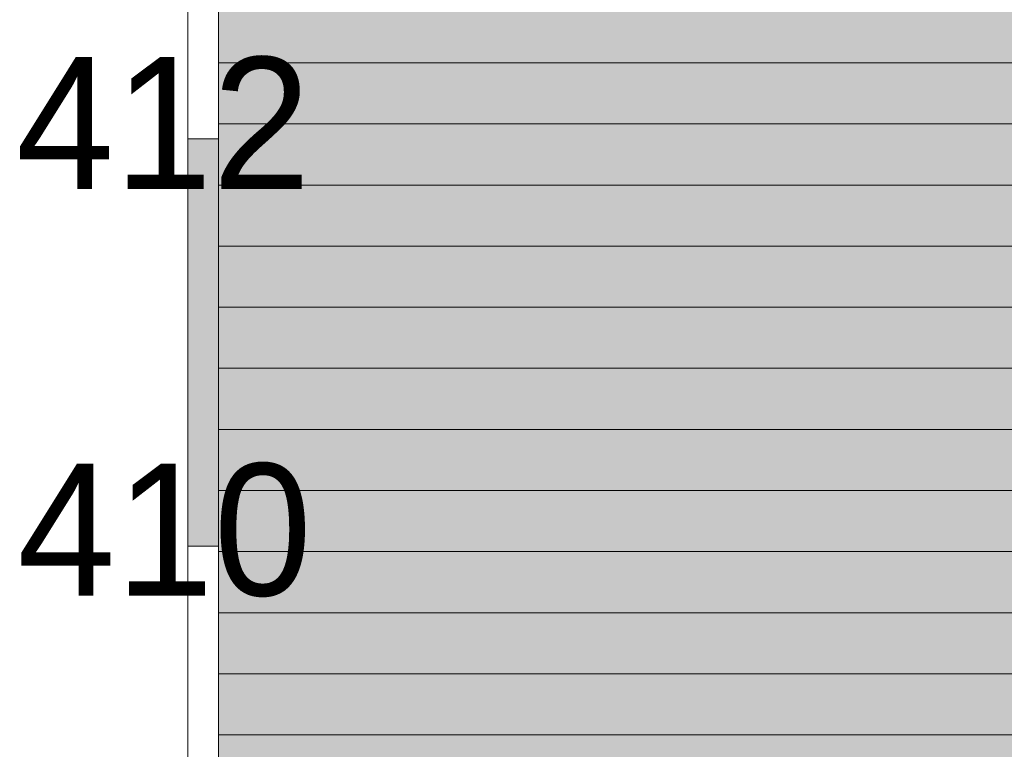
# Model space of a CAD drawing. Header units: millimetres. Extents: x -50987266 to 2610517, y -212233 to 51153522.
# Tile 74 of 174: x 897295 to 902131, y -105072 to -101488. Entities that reach past the tile are written whole.
import ezdxf

# ---------------------------------------------------------------- set-up
doc = ezdxf.new("R2010")
doc.units = ezdxf.units.MM
doc.layers.add('PDF2_Geometry', color=7, linetype='Continuous', true_color=0x7f7f7f)
doc.layers.add('PDF2_Solid Fills', color=7, linetype='Continuous', true_color=0xffffff)
doc.layers.add('PDF2_Text', color=7, linetype='Continuous')
doc.layers.add('S - LINE', color=7, linetype='Continuous', lineweight=15)
doc.styles.add('PDF AcadMtavr', font='acadmtavr.ttf')

# ---------------------------------------------------------------- blocks, each defined once
blk = doc.blocks.new('A$C07eb72f6')
at = {"layer": 'PDF2_Geometry', "color": 7, "lineweight": 13}
for points in [[(301.5, -22051.4), (300.1, 4000.8)], [(1.4, -18102.6), (0, 0)], [(300.5, -5733.9), (300.3, -938.2), (17361.4, -1377.1)], [(300.4, -4073.6), (0.3, -4073.6), (0.1, -2072.8)], [(300.4, -2072.8), (300.6, -4073.6)], [(300.5, -4073.6), (0.4, -4073.6)]]:
    blk.add_lwpolyline(points, dxfattribs=at)
at = {"layer": 'PDF2_Geometry', "color": 30, "lineweight": 18, "true_color": 0xff6600}
for points in [[(17361.2, -1699.9), (300.4, -1699.9)], [(17361.2, -2000), (300.4, -2000)], [(17361.2, -2300.1), (300.4, -2300.1)], [(17361.2, -2600.2), (300.4, -2600.2)], [(17361.3, -2900.4), (300.4, -2900.4)], [(17361.3, -3200.5), (300.5, -3200.5)], [(17361.3, -3500.6), (300.5, -3500.6)], [(17361.3, -3800.7), (300.5, -3800.7)], [(17361.3, -4100.8), (300.5, -4100.8)], [(17361.3, -4401), (300.6, -4401)], [(17361.3, -4701.1), (300.6, -4701.1)], [(17361.3, -5001.2), (300.6, -5001.2)]]:
    blk.add_lwpolyline(points, dxfattribs=at)
at = {"layer": 'PDF2_Geometry', "color": 7, "lineweight": 13}
blk.add_lwpolyline([(300.5, -2072.8), (0.2, -2072.8)], close=True, dxfattribs=at)
at = {"layer": 'PDF2_Solid Fills', "lineweight": 13, "transparency": 33554559}
blk.add_solid([(300.3, -938.2), (17361.4, -1377.1), (300.5, -5733.9), (17361.4, -5885.6)], dxfattribs=at)
at = {"layer": 'PDF2_Solid Fills', "color": 95, "lineweight": 13, "true_color": 0x41c341, "transparency": 33554559}
blk.add_solid([(0.3, -4073.6), (0.1, -2072.8), (300.4, -4073.6), (300.4, -2072.8)], dxfattribs=at)
at = {"layer": 'PDF2_Text', "char_height": 648.26, "attachment_point": 4, "style": 'PDF AcadMtavr'}
for s, insert in [('412', (-1688, -1996.1)), ('410', (-1675.3, -3996.9))]:
    blk.add_mtext(s, dxfattribs=dict(at, insert=insert))

msp = doc.modelspace()

# ---------------------------------------------------------------- block references
at = {"layer": 'S - LINE', "xscale": 0.5}
msp.add_blockref('A$C07eb72f6', (898121.5, -100000), dxfattribs=at)

doc.saveas('drawing.dxf')
